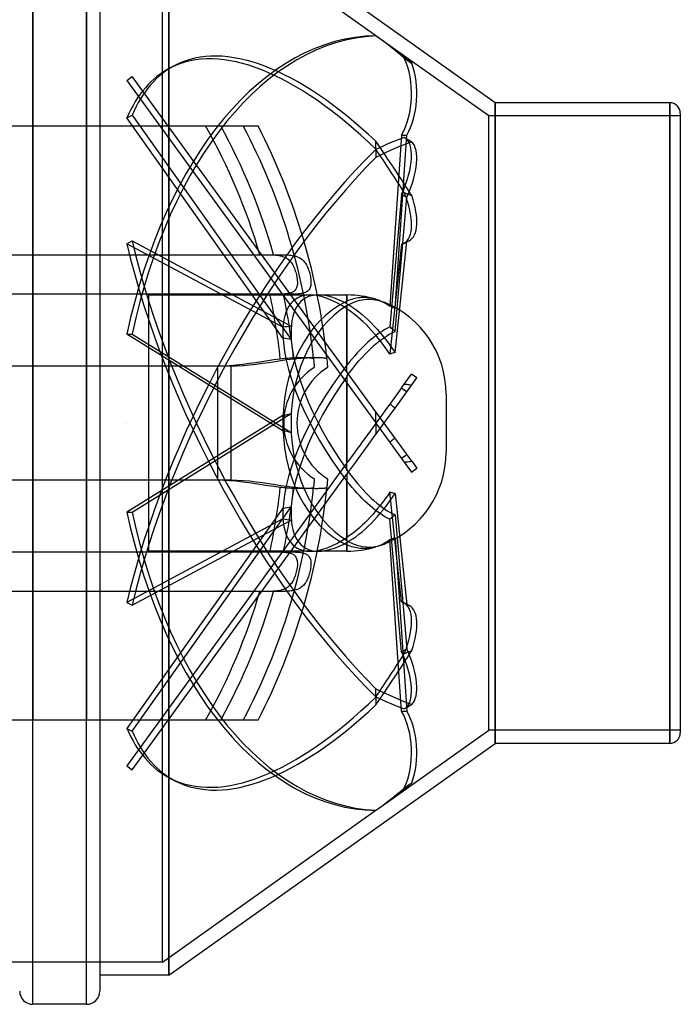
# Model space of a CAD drawing. Header units: millimetres. Extents: x -152 to 152, y -88 to 156.
# Tile 3 of 4: x 52 to 152, y -88 to 61. Entities that reach past the tile are written whole.
import ezdxf

# ---------------------------------------------------------------- set-up
doc = ezdxf.new("R2010")
doc.units = ezdxf.units.MM
doc.layers.add('HIDDEN', color=7, linetype='Continuous')
doc.layers.add('THICK', color=7, linetype='Continuous')

msp = doc.modelspace()

# ---------------------------------------------------------------- linework, layer by layer
at = {"layer": 'HIDDEN'}
for p, q in [((53.51, -88), (53.51, 88)), ((61.63, -88), (61.63, 88)), ((74.1, 0), (74.1, 83.6)), ((73.1, 0), (73.1, 81.6)), ((105.43, 58.63), (73.1, 81.6)), ((105.42, 58.63), (105.41, 58.62)), ((105.41, 58.62), (105.41, 58.62)), ((105.42, 58.64), (105.42, 58.64)), ((105.42, 58.64), (105.42, 58.63)), ((105.42, 58.63), (105.42, 58.63)), ((105.42, 58.63), (105.42, 58.63)), ((122.5, 46.5), (106.67, 57.75)), ((109.72, 55.27), (109.9, 55.14)), ((75.09, 54.19), (74.28, 53.78)), ((109.9, 55.14), (110.09, 55)), ((110.09, 55), (110.28, 54.87)), ((110.28, 54.87), (110.47, 54.74)), ((110.47, 54.74), (110.66, 54.61)), ((110.66, 54.61), (110.85, 54.47)), ((67.73, 51.89), (68.54, 52.48)), ((105.41, 1.73), (68.54, 52.48)), ((67.73, 51.89), (105.42, 0.02)), ((123.5, 0), (123.5, 48.5)), ((149.9, 0), (149.9, 48.5)), ((67.73, 46.22), (68.54, 46.64)), ((91.36, 12.88), (67.73, 46.22)), ((68.54, 46.64), (92.61, 12.67)), ((122.5, 0), (122.5, 46.5)), ((151.5, 46.5), (122.5, 46.5)), ((53.51, 45), (53.51, 0)), ((61.63, 45), (61.63, 0)), ((63.63, 45), (63.63, 0)), ((74.1, 45), (74.1, 0)), ((85.34, 45), (85.34, 45)), ((87.59, 45), (87.59, 45)), ((109.3, 43.62), (107.53, 17.69)), ((108.32, 17.37), (110.11, 43.62)), ((109.3, 43.62), (110.11, 43.62)), ((109.72, 43.25), (109.91, 43.15)), ((105.41, 42.48), (105.41, 42.67)), ((105.42, 42.28), (105.41, 42.48)), ((105.42, 42.08), (105.42, 42.28)), ((105.42, 41.88), (105.42, 42.08)), ((105.42, 41.68), (105.42, 41.88)), ((109.91, 43.15), (110.09, 43.04)), ((110.09, 43.04), (110.28, 42.94)), ((110.28, 42.94), (110.47, 42.82)), ((110.47, 42.82), (110.66, 42.71)), ((110.66, 42.71), (110.85, 42.59)), ((105.42, 40.63), (105.41, 40.43)), ((105.41, 40.43), (105.41, 40.22)), ((105.42, 41.48), (105.42, 41.68)), ((105.42, 41.45), (105.42, 41.25)), ((105.42, 41.25), (105.42, 41.04)), ((105.42, 41.04), (105.42, 40.84)), ((105.42, 40.84), (105.42, 40.63)), ((109.3, 34.61), (107.53, 14.56)), ((109.3, 34.61), (110.11, 34.19)), ((109.72, 34.91), (109.91, 34.82)), ((109.91, 34.82), (110.09, 34.74)), ((110.09, 34.74), (110.28, 34.66)), ((110.28, 34.66), (110.47, 34.59)), ((110.47, 34.59), (110.66, 34.51)), ((110.66, 34.51), (110.85, 34.45)), ((108.32, 13.89), (110.11, 34.19)), ((67.73, 27.16), (68.54, 27.58)), ((91.36, 14.51), (67.73, 27.16)), ((68.54, 27.58), (92.61, 14.69)), ((109.3, 27.07), (107.53, 10.46)), ((108.32, 10.67), (110.11, 27.49)), ((109.3, 27.07), (110.11, 27.49)), ((110.48, 27.62), (109.67, 27.21)), ((-87.85, 25.5), (87.85, 25.5)), ((87.85, 25.5), (88.14, 25.5)), ((88.14, 25.5), (88.44, 25.5)), ((88.44, 25.5), (88.72, 25.5)), ((88.72, 25.5), (89, 25.5)), ((89, 25.5), (89.28, 25.49)), ((89.28, 25.49), (89.54, 25.49)), ((89.54, 25.49), (89.79, 25.48)), ((89.79, 25.48), (90.04, 25.46)), ((90.04, 25.46), (90.27, 25.45)), ((90.27, 25.45), (90.5, 25.42)), ((90.5, 25.42), (90.72, 25.39)), ((90.72, 25.39), (90.92, 25.35)), ((90.92, 25.35), (91.12, 25.3)), ((91.12, 25.3), (91.31, 25.24)), ((91.31, 25.24), (91.5, 25.18)), ((91.5, 25.18), (91.67, 25.1)), ((91.67, 25.1), (91.83, 25.01)), ((91.83, 25.01), (91.99, 24.91)), ((91.99, 24.91), (92.13, 24.81)), ((92.13, 24.81), (92.27, 24.69)), ((92.27, 24.69), (92.39, 24.56)), ((92.39, 24.56), (92.51, 24.43)), ((92.51, 24.43), (92.63, 24.28)), ((92.63, 24.28), (92.73, 24.12)), ((92.73, 24.12), (92.83, 23.96)), ((92.83, 23.96), (92.92, 23.79)), ((92.92, 23.79), (93.01, 23.61)), ((93.01, 23.61), (93.09, 23.42)), ((93.09, 23.42), (93.16, 23.23)), ((93.16, 23.23), (93.23, 23.03)), ((93.23, 23.03), (93.3, 22.83)), ((93.3, 22.83), (93.35, 22.63)), ((93.35, 22.63), (93.4, 22.43)), ((93.4, 22.43), (93.45, 22.22)), ((93.45, 22.22), (93.48, 22.02)), ((93.48, 22.02), (93.51, 21.81)), ((93.51, 21.81), (93.53, 21.61)), ((93.54, 21.04), (93.51, 20.86)), ((93.53, 21.61), (93.54, 21.41)), ((93.54, 21.41), (93.54, 21.22)), ((93.54, 21.22), (93.54, 21.04)), ((89.37, 19.5), (-89.37, 19.5)), ((71.05, 19.4), (91.34, 19.4)), ((71.05, -19.4), (71.05, 19.4)), ((89.66, 19.5), (89.37, 19.5)), ((89.94, 19.5), (89.66, 19.5)), ((90.21, 19.5), (89.94, 19.5)), ((90.47, 19.5), (90.21, 19.5)), ((90.73, 19.5), (90.47, 19.5)), ((90.98, 19.51), (90.73, 19.5)), ((91.21, 19.52), (90.98, 19.51)), ((91.44, 19.53), (91.21, 19.52)), ((91.66, 19.55), (91.44, 19.53)), ((91.87, 19.57), (91.66, 19.55)), ((92.06, 19.6), (91.87, 19.57)), ((92.25, 19.63), (92.06, 19.6)), ((92.43, 19.68), (92.25, 19.63)), ((92.59, 19.73), (92.43, 19.68)), ((92.57, 19.4), (95.47, 19.4)), ((92.75, 19.79), (92.59, 19.73)), ((92.88, 19.87), (92.75, 19.79)), ((93.01, 19.95), (92.88, 19.87)), ((93.12, 20.05), (93.01, 19.95)), ((93.22, 20.15), (93.12, 20.05)), ((93.3, 20.27), (93.22, 20.15)), ((93.38, 20.4), (93.3, 20.27)), ((93.43, 20.54), (93.38, 20.4)), ((93.48, 20.7), (93.43, 20.54)), ((93.51, 20.86), (93.48, 20.7)), ((96.7, 19.4), (101.05, 19.4)), ((101.05, 18.05), (101.05, 19.4)), ((101.05, 19.4), (101.05, 18.44)), ((101.29, 18.54), (101.05, 18.44)), ((101.05, 18.05), (101.47, 17.8)), ((101.05, 17.79), (101.35, 17.96)), ((101.54, 18.64), (101.29, 18.54)), ((101.35, 17.96), (101.66, 18.12)), ((101.79, 18.72), (101.54, 18.64)), ((101.66, 18.12), (101.99, 18.27)), ((102.03, 18.79), (101.79, 18.72)), ((101.99, 18.27), (102.32, 18.4)), ((102.28, 18.86), (102.03, 18.79)), ((102.51, 18.91), (102.28, 18.86)), ((102.32, 18.4), (102.66, 18.51)), ((102.75, 18.95), (102.51, 18.91)), ((102.66, 18.51), (103, 18.6)), ((102.98, 18.98), (102.75, 18.95)), ((103.22, 19), (102.98, 18.98)), ((103, 18.6), (103.34, 18.67)), ((103.47, 19.01), (103.22, 19)), ((103.34, 18.67), (103.67, 18.72)), ((103.72, 19.02), (103.47, 19.01)), ((103.67, 18.72), (104, 18.75)), ((103.97, 19.01), (103.72, 19.02)), ((104.22, 18.99), (103.97, 19.01)), ((104, 18.75), (104.32, 18.76)), ((104.47, 18.96), (104.22, 18.99)), ((104.32, 18.76), (104.65, 18.76)), ((104.72, 18.92), (104.47, 18.96)), ((104.65, 18.76), (105, 18.73)), ((104.96, 18.87), (104.72, 18.92)), ((105.2, 18.81), (104.96, 18.87)), ((105, 18.73), (105.34, 18.68)), ((105.43, 18.75), (105.2, 18.81)), ((105.34, 18.68), (105.68, 18.62)), ((105.64, 18.68), (105.43, 18.75)), ((105.85, 18.6), (105.64, 18.68)), ((105.68, 18.62), (106.02, 18.53)), ((106.06, 18.52), (105.85, 18.6)), ((106.02, 18.53), (106.35, 18.43)), ((106.27, 18.43), (106.06, 18.52)), ((106.48, 18.33), (106.27, 18.43)), ((106.35, 18.43), (106.67, 18.31)), ((106.69, 18.22), (106.48, 18.33)), ((106.67, 18.31), (106.94, 18.19)), ((106.9, 18.1), (106.69, 18.22)), ((107.11, 17.97), (106.9, 18.1)), ((106.94, 18.19), (107.21, 18.06)), ((107.33, 17.83), (107.11, 17.97)), ((107.21, 18.06), (107.49, 17.91)), ((107.49, 17.91), (107.77, 17.75)), ((101.05, 17.79), (101.05, 8.77)), ((101.05, 7.73), (101.05, 17.3)), ((101.46, 17.02), (101.05, 17.3)), ((101.88, 16.71), (101.46, 17.02)), ((101.47, 17.8), (101.91, 17.52)), ((102.29, 16.39), (101.88, 16.71)), ((101.91, 17.52), (102.38, 17.2)), ((102.38, 17.2), (102.85, 16.84)), ((102.85, 16.84), (103.33, 16.45)), ((103.33, 16.45), (103.79, 16.05)), ((107.53, 17.69), (107.33, 17.83)), ((107.67, 17.64), (107.53, 17.69)), ((107.8, 17.59), (107.67, 17.64)), ((107.77, 17.75), (108.05, 17.57)), ((107.93, 17.54), (107.8, 17.59)), ((108.06, 17.49), (107.93, 17.54)), ((108.05, 17.57), (108.32, 17.37)), ((108.19, 17.43), (108.06, 17.49)), ((108.32, 17.37), (108.19, 17.43)), ((102.69, 16.06), (102.29, 16.39)), ((103.09, 15.71), (102.69, 16.06)), ((103.5, 15.32), (103.09, 15.71)), ((103.93, 14.91), (103.5, 15.32)), ((103.79, 16.05), (104.24, 15.63)), ((104.24, 15.63), (104.7, 15.18)), ((104.7, 15.18), (105.18, 14.68)), ((67.73, 13.48), (68.54, 13.48)), ((91.36, -1.16), (67.73, 13.48)), ((68.54, 13.48), (92.61, -1.43)), ((104.35, 14.47), (103.93, 14.91)), ((104.77, 14.01), (104.35, 14.47)), ((105.18, 13.55), (104.77, 14.01)), ((105.18, 14.68), (105.66, 14.15)), ((105.57, 13.09), (105.18, 13.55)), ((105.68, 13.44), (105.32, 13.17)), ((105.66, 14.15), (106.13, 13.61)), ((106.05, 13.7), (105.68, 13.44)), ((106.42, 13.94), (106.05, 13.7)), ((106.13, 13.61), (106.57, 13.06)), ((106.79, 14.17), (106.42, 13.94)), ((107.17, 14.37), (106.79, 14.17)), ((107.01, 13.17), (107.44, 13.44)), ((107.53, 14.56), (107.17, 14.37)), ((107.44, 13.44), (107.88, 13.68)), ((107.67, 14.45), (107.53, 14.56)), ((107.8, 14.34), (107.67, 14.45)), ((107.93, 14.23), (107.8, 14.34)), ((107.88, 13.68), (108.32, 13.89)), ((108.06, 14.12), (107.93, 14.23)), ((108.19, 14.01), (108.06, 14.12)), ((108.32, 13.89), (108.19, 14.01)), ((104.15, 12.18), (103.75, 11.81)), ((104.55, 12.54), (104.15, 12.18)), ((104.94, 12.87), (104.55, 12.54)), ((105.32, 13.17), (104.94, 12.87)), ((105.18, 11.78), (105.66, 12.18)), ((105.96, 12.61), (105.57, 13.09)), ((105.66, 12.18), (106.13, 12.55)), ((106.35, 12.11), (105.96, 12.61)), ((106.13, 12.55), (106.57, 12.88)), ((106.75, 11.58), (106.35, 12.11)), ((106.57, 12.88), (107.01, 13.17)), ((106.57, 13.06), (107.01, 12.51)), ((107.01, 12.51), (107.44, 11.93)), ((107.44, 11.93), (107.88, 11.31)), ((102.6, 10.62), (102.22, 10.2)), ((102.97, 11.02), (102.6, 10.62)), ((103.35, 11.42), (102.97, 11.02)), ((103.33, 9.95), (103.79, 10.44)), ((103.75, 11.81), (103.35, 11.42)), ((103.79, 10.44), (104.24, 10.9)), ((104.24, 10.9), (104.7, 11.35)), ((104.7, 11.35), (105.18, 11.78)), ((107.14, 11.03), (106.75, 11.58)), ((107.53, 10.46), (107.14, 11.03)), ((107.67, 10.5), (107.53, 10.46)), ((107.8, 10.54), (107.67, 10.5)), ((107.93, 10.58), (107.8, 10.54)), ((107.88, 11.31), (108.32, 10.67)), ((108.06, 10.61), (107.93, 10.58)), ((108.19, 10.64), (108.06, 10.61)), ((108.32, 10.67), (108.19, 10.64)), ((85.28, 8.92), (86.25, 9.05)), ((86.25, 9.05), (87.21, 9.19)), ((87.21, 9.19), (88.15, 9.34)), ((88.15, 9.34), (89.05, 9.48)), ((89.05, 9.48), (89.98, 9.61)), ((89.98, 9.61), (90.95, 9.74)), ((90.95, 9.74), (91.19, 9.77)), ((91.19, 9.77), (91.43, 9.79)), ((91.43, 9.79), (91.66, 9.82)), ((91.66, 9.82), (91.9, 9.84)), ((91.9, 9.84), (92.13, 9.85)), ((92.13, 9.85), (92.36, 9.87)), ((92.36, 9.87), (92.59, 9.88)), ((92.59, 9.88), (92.81, 9.89)), ((92.81, 9.89), (93.03, 9.9)), ((93.03, 9.9), (93.24, 9.91)), ((93.24, 9.91), (93.45, 9.91)), ((93.45, 9.91), (93.66, 9.92)), ((93.66, 9.92), (93.86, 9.92)), ((93.86, 9.92), (94.05, 9.92)), ((94.05, 9.92), (94.23, 9.92)), ((94.23, 9.92), (94.41, 9.93)), ((94.41, 9.93), (94.58, 9.92)), ((94.58, 9.92), (94.74, 9.92)), ((94.74, 9.92), (94.89, 9.92)), ((94.89, 9.92), (95.03, 9.92)), ((95.03, 9.92), (95.17, 9.91)), ((95.17, 9.91), (95.29, 9.91)), ((95.29, 9.91), (95.41, 9.9)), ((95.41, 9.9), (95.51, 9.89)), ((95.51, 9.89), (95.61, 9.88)), ((95.61, 9.88), (95.69, 9.87)), ((95.69, 9.87), (95.77, 9.85)), ((95.77, 9.85), (95.83, 9.84)), ((95.83, 9.84), (95.88, 9.82)), ((95.88, 9.82), (95.93, 9.8)), ((95.93, 9.8), (95.96, 9.77)), ((95.96, 9.77), (95.98, 9.74)), ((95.98, 9.74), (95.98, 9.71)), ((95.98, 9.71), (96, 9.56)), ((96, 9.56), (96.02, 9.39)), ((96.02, 9.39), (96.03, 9.22)), ((96.03, 9.22), (96.05, 9.04)), ((96.05, 9.04), (96.07, 8.88)), ((101.44, 9.27), (101.05, 8.77)), ((101.83, 9.74), (101.44, 9.27)), ((102.22, 10.2), (101.83, 9.74)), ((102.38, 8.85), (102.85, 9.41)), ((102.85, 9.41), (103.33, 9.95)), ((-81.48, 8.66), (81.47, 8.66)), ((81.47, 8.66), (82.39, 8.68)), ((81.47, 8.66), (81.47, 0)), ((82.39, 8.68), (83.34, 8.73)), ((83.34, 8.73), (84.3, 8.81)), ((84.3, 8.81), (85.28, 8.92)), ((96.07, 8.88), (96.08, 8.73)), ((96.08, 8.73), (96.09, 8.61)), ((96.09, 8.61), (96.1, 8.51)), ((96.1, 8.51), (96.1, 8.46)), ((96.1, 8.46), (96.11, 8.44)), ((96.11, 8.44), (96.11, 8.44)), ((98.11, 8.44), (98.11, 8.44)), ((101.05, 7.11), (101.47, 7.69)), ((101.47, 7.69), (101.91, 8.27)), ((101.91, 8.27), (102.38, 8.85)), ((101.05, 7.11), (101.05, -6.03)), ((101.05, -7.11), (101.05, 6.03)), ((109.3, 5.33), (110.82, 7.41)), ((110.11, 4.74), (111.63, 6.83)), ((111.63, 6.83), (110.82, 7.41)), ((109.3, 5.33), (107.53, 2.89)), ((108.32, 2.28), (110.11, 4.74)), ((109.3, 5.33), (110.11, 4.74)), ((109.72, 5.9), (109.9, 5.89)), ((109.9, 5.89), (110.09, 5.87)), ((110.09, 5.87), (110.28, 5.85)), ((110.28, 5.85), (110.47, 5.83)), ((110.47, 5.83), (110.66, 5.79)), ((110.66, 5.79), (110.85, 5.76)), ((116.05, 4.4), (116.05, 0)), ((106.67, 0), (105.41, 1.73)), ((105.41, 1.45), (105.41, 1.73)), ((106.79, 1.87), (106.42, 1.36)), ((107.17, 2.39), (106.79, 1.87)), ((107.53, 2.89), (107.17, 2.39)), ((107.44, 1.07), (107.88, 1.67)), ((107.67, 2.79), (107.53, 2.89)), ((107.8, 2.69), (107.67, 2.79)), ((107.93, 2.58), (107.8, 2.69)), ((107.88, 1.67), (108.32, 2.28)), ((108.06, 2.48), (107.93, 2.58)), ((108.19, 2.38), (108.06, 2.48)), ((108.32, 2.28), (108.19, 2.38)), ((63.63, 0), (63.63, -45)), ((67.68, 0), (67.68, 0)), ((67.68, 0), (67.68, 0)), ((67.68, 0), (67.68, 0)), ((67.68, 0), (67.68, 0)), ((67.68, 0), (67.68, 0)), ((67.68, 0), (67.68, 0)), ((67.68, 0), (67.68, 0)), ((67.68, 0), (67.68, 0)), ((67.68, 0), (67.68, 0)), ((67.68, 0), (67.68, 0)), ((67.68, 0), (67.68, 0)), ((67.68, 0), (67.68, 0)), ((67.68, 0), (67.68, 0)), ((67.68, 0), (67.68, 0)), ((67.68, 0), (67.68, 0)), ((67.68, 0), (67.68, 0)), ((67.68, 0), (67.68, 0)), ((67.68, 0), (67.68, 0)), ((67.68, 0), (67.68, 0)), ((67.68, 0), (67.68, 0)), ((67.68, 0), (67.68, 0)), ((67.68, 0), (67.68, 0)), ((67.68, 0), (67.68, 0)), ((67.68, 0), (67.68, 0)), ((67.68, 0), (67.68, 0)), ((67.68, 0), (67.68, 0)), ((67.68, 0), (67.68, 0)), ((67.68, 0), (67.68, 0)), ((67.68, 0), (67.68, 0)), ((67.68, 0), (67.68, 0)), ((67.68, 0), (67.68, 0)), ((67.68, 0), (67.68, 0)), ((67.68, 0), (67.68, 0)), ((67.68, 0), (67.68, 0)), ((67.68, 0), (67.68, 0)), ((67.68, 0), (67.68, 0)), ((67.68, 0), (67.68, 0)), ((91.36, 1.16), (67.73, -13.48)), ((68.54, -13.48), (92.61, 1.43)), ((73.1, -81.6), (73.1, 0)), ((74.1, 0), (74.1, -45)), ((81.47, 0), (81.47, -8.66)), ((105.68, 0.34), (105.32, -0.16)), ((105.42, 1.16), (105.41, 1.45)), ((105.42, 0.88), (105.42, 1.16)), ((105.42, 0.59), (105.42, 0.88)), ((105.42, 0.31), (105.42, 0.59)), ((105.42, 0.02), (105.42, 0.31)), ((105.42, 0.02), (105.43, 0)), ((105.43, 0), (109.72, -5.9)), ((106.05, 0.85), (105.68, 0.34)), ((106.42, 1.36), (106.05, 0.85)), ((106.57, -0.13), (107.01, 0.47)), ((110.85, -5.76), (106.67, 0)), ((107.01, 0.47), (107.44, 1.07)), ((122.5, -46.5), (122.5, 0)), ((149.9, -48.5), (149.9, 0)), ((53.51, 0), (53.51, -45)), ((61.63, 0), (61.63, -45)), ((67.68, 0), (67.68, 0)), ((67.68, 0), (67.68, 0)), ((67.68, 0), (67.68, 0)), ((67.68, 0), (67.68, 0)), ((67.68, 0), (67.68, 0)), ((67.68, 0), (67.68, 0)), ((67.68, 0), (67.68, 0)), ((67.68, 0), (67.68, 0)), ((67.68, 0), (67.68, 0)), ((67.68, 0), (67.68, 0)), ((67.68, 0), (67.68, 0)), ((67.68, 0), (67.68, 0)), ((67.68, 0), (67.68, 0)), ((67.68, 0), (67.68, 0)), ((67.68, 0), (67.68, 0)), ((67.68, 0), (67.68, 0)), ((67.68, 0), (67.68, 0)), ((67.68, 0), (67.68, 0)), ((67.68, 0), (67.68, 0)), ((67.68, 0), (67.68, 0)), ((67.68, 0), (67.68, 0)), ((67.68, 0), (67.68, 0)), ((67.68, 0), (67.68, 0)), ((67.68, 0), (67.68, 0)), ((67.68, 0), (67.68, 0)), ((67.68, 0), (67.68, 0)), ((67.68, 0), (67.68, 0)), ((67.68, 0), (67.68, 0)), ((67.68, 0), (67.68, 0)), ((67.68, 0), (67.68, 0)), ((67.68, 0), (67.68, 0)), ((67.68, 0), (67.68, 0)), ((67.68, 0), (67.68, 0)), ((67.68, 0), (67.68, 0)), ((67.68, 0), (67.68, 0)), ((67.68, 0), (67.68, 0)), ((67.68, 0), (67.68, 0)), ((67.68, 0), (67.68, 0)), ((74.1, -83.6), (74.1, 0)), ((104.55, -1.21), (104.15, -1.76)), ((104.94, -0.67), (104.55, -1.21)), ((105.32, -0.16), (104.94, -0.67)), ((105.18, -2.05), (105.66, -1.39)), ((105.42, -1.16), (105.41, -1.45)), ((105.41, -1.45), (105.41, -1.73)), ((105.42, -0.02), (105.42, -0.31)), ((105.42, -0.31), (105.42, -0.59)), ((105.42, -0.59), (105.42, -0.88)), ((105.42, -0.88), (105.42, -1.16)), ((105.66, -1.39), (106.13, -0.75)), ((106.13, -0.75), (106.57, -0.13)), ((116.05, 0), (116.05, -4.4)), ((123.5, -48.5), (123.5, 0)), ((103.35, -2.86), (102.97, -3.39)), ((103.75, -2.31), (103.35, -2.86)), ((104.15, -1.76), (103.75, -2.31)), ((104.24, -3.35), (104.7, -2.71)), ((104.7, -2.71), (105.18, -2.05)), ((107.67, -2.79), (107.53, -2.89)), ((107.8, -2.69), (107.67, -2.79)), ((107.93, -2.58), (107.8, -2.69)), ((108.06, -2.48), (107.93, -2.58)), ((108.19, -2.38), (108.06, -2.48)), ((108.32, -2.28), (108.19, -2.38)), ((102.22, -4.42), (101.83, -4.96)), ((102.6, -3.9), (102.22, -4.42)), ((102.97, -3.39), (102.6, -3.9)), ((103.33, -4.6), (103.79, -3.96)), ((103.79, -3.96), (104.24, -3.35)), ((101.44, -5.5), (101.05, -6.03)), ((101.83, -4.96), (101.44, -5.5)), ((101.91, -6.54), (102.38, -5.9)), ((102.38, -5.9), (102.85, -5.25)), ((102.85, -5.25), (103.33, -4.6)), ((109.3, -5.33), (110.11, -4.74)), ((109.72, -5.9), (109.9, -5.89)), ((109.72, -5.9), (110.82, -7.41)), ((109.9, -5.89), (110.09, -5.87)), ((110.09, -5.87), (110.28, -5.85)), ((110.28, -5.85), (110.47, -5.83)), ((110.47, -5.83), (110.66, -5.79)), ((110.66, -5.79), (110.85, -5.76)), ((110.85, -5.76), (111.63, -6.83)), ((101.05, -6.03), (91.34, -19.4)), ((101.05, -7.11), (101.42, -7.63)), ((101.05, -7.73), (101.47, -7.15)), ((101.47, -7.15), (101.91, -6.54)), ((110.82, -7.41), (111.63, -6.83)), ((81.47, -8.66), (-81.48, -8.66)), ((82.39, -8.68), (81.47, -8.66)), ((83.34, -8.73), (82.39, -8.68)), ((84.3, -8.81), (83.34, -8.73)), ((85.28, -8.92), (84.3, -8.81)), ((86.25, -9.05), (85.28, -8.92)), ((92.61, -19.35), (101.05, -7.73)), ((96.07, -8.87), (96.05, -9.04)), ((96.08, -8.73), (96.07, -8.87)), ((96.09, -8.61), (96.08, -8.73)), ((96.1, -8.51), (96.09, -8.61)), ((96.11, -8.44), (96.1, -8.46)), ((96.1, -8.46), (96.1, -8.51)), ((96.11, -8.44), (96.11, -8.44)), ((98.11, -8.44), (98.11, -8.44)), ((101.05, -7.73), (101.05, -17.3)), ((101.05, -17.79), (101.05, -8.77)), ((101.44, -9.27), (101.05, -8.77)), ((101.42, -7.63), (101.82, -8.14)), ((101.82, -8.14), (102.23, -8.66)), ((102.23, -8.66), (102.64, -9.17)), ((87.21, -9.19), (86.25, -9.05)), ((88.15, -9.34), (87.21, -9.19)), ((89.05, -9.48), (88.15, -9.34)), ((89.98, -9.61), (89.05, -9.48)), ((90.95, -9.74), (89.98, -9.61)), ((91.19, -9.77), (90.95, -9.74)), ((91.43, -9.79), (91.19, -9.77)), ((91.66, -9.82), (91.43, -9.79)), ((91.9, -9.84), (91.66, -9.82)), ((92.13, -9.85), (91.9, -9.84)), ((92.36, -9.87), (92.13, -9.85)), ((92.59, -9.88), (92.36, -9.87)), ((92.81, -9.89), (92.59, -9.88)), ((93.03, -9.9), (92.81, -9.89)), ((93.25, -9.91), (93.03, -9.9)), ((93.45, -9.91), (93.25, -9.91)), ((93.66, -9.92), (93.45, -9.91)), ((93.86, -9.92), (93.66, -9.92)), ((94.05, -9.92), (93.86, -9.92)), ((94.23, -9.92), (94.05, -9.92)), ((94.41, -9.93), (94.23, -9.92)), ((94.58, -9.92), (94.41, -9.93)), ((94.74, -9.92), (94.58, -9.92)), ((94.89, -9.92), (94.74, -9.92)), ((95.04, -9.92), (94.89, -9.92)), ((95.17, -9.91), (95.04, -9.92)), ((95.29, -9.91), (95.17, -9.91)), ((95.41, -9.9), (95.29, -9.91)), ((95.51, -9.89), (95.41, -9.9)), ((95.61, -9.88), (95.51, -9.89)), ((95.69, -9.87), (95.61, -9.88)), ((95.77, -9.85), (95.69, -9.87)), ((95.83, -9.84), (95.77, -9.85)), ((95.88, -9.82), (95.83, -9.84)), ((95.93, -9.8), (95.88, -9.82)), ((95.96, -9.77), (95.93, -9.8)), ((95.98, -9.74), (95.96, -9.77)), ((96, -9.56), (95.98, -9.71)), ((95.98, -9.71), (95.98, -9.74)), ((96.02, -9.39), (96, -9.56)), ((96.03, -9.22), (96.02, -9.39)), ((96.05, -9.04), (96.03, -9.22)), ((101.83, -9.74), (101.44, -9.27)), ((102.22, -10.2), (101.83, -9.74)), ((102.6, -10.62), (102.22, -10.2)), ((102.64, -9.17), (103.07, -9.66)), ((103.07, -9.66), (103.48, -10.12)), ((103.48, -10.12), (103.89, -10.55)), ((102.97, -11.02), (102.6, -10.62)), ((103.35, -11.42), (102.97, -11.02)), ((103.75, -11.81), (103.35, -11.42)), ((104.15, -12.18), (103.75, -11.81)), ((103.89, -10.55), (104.29, -10.95)), ((104.29, -10.95), (104.7, -11.35)), ((104.7, -11.35), (105.13, -11.73)), ((105.13, -11.73), (105.55, -12.1)), ((106.79, -11.52), (106.42, -12.02)), ((107.17, -11), (106.79, -11.52)), ((107.53, -10.46), (107.17, -11)), ((107.44, -11.93), (107.88, -11.31)), ((107.67, -10.5), (107.53, -10.46)), ((109.3, -27.07), (107.53, -10.46)), ((107.8, -10.54), (107.67, -10.5)), ((107.93, -10.58), (107.8, -10.54)), ((107.88, -11.31), (108.32, -10.67)), ((108.06, -10.61), (107.93, -10.58)), ((108.19, -10.64), (108.06, -10.61)), ((108.32, -10.67), (108.19, -10.64)), ((108.32, -10.67), (110.11, -27.49)), ((91.36, -12.88), (67.73, -46.22)), ((68.54, -46.64), (92.61, -12.67)), ((104.55, -12.54), (104.15, -12.18)), ((104.94, -12.87), (104.55, -12.54)), ((105.32, -13.17), (104.94, -12.87)), ((105.32, -13.39), (104.94, -13.82)), ((105.68, -12.95), (105.32, -13.39)), ((105.68, -13.44), (105.32, -13.17)), ((105.55, -12.1), (105.97, -12.44)), ((106.05, -12.5), (105.68, -12.95)), ((105.97, -12.44), (106.38, -12.74)), ((106.42, -12.02), (106.05, -12.5)), ((106.13, -13.61), (106.57, -13.06)), ((106.38, -12.74), (106.77, -13.01)), ((106.57, -13.06), (107.01, -12.51)), ((106.77, -13.01), (107.15, -13.26)), ((107.01, -12.51), (107.44, -11.93)), ((107.15, -13.26), (107.54, -13.49)), ((67.73, -13.48), (68.54, -13.48)), ((91.36, -14.51), (67.73, -27.16)), ((68.54, -27.58), (92.61, -14.69)), ((104.15, -14.68), (103.75, -15.08)), ((104.55, -14.26), (104.15, -14.68)), ((104.94, -13.82), (104.55, -14.26)), ((104.7, -15.18), (105.18, -14.68)), ((105.18, -14.68), (105.66, -14.15)), ((105.66, -14.15), (106.13, -13.61)), ((106.05, -13.7), (105.68, -13.44)), ((106.42, -13.94), (106.05, -13.7)), ((106.79, -14.17), (106.42, -13.94)), ((107.17, -14.37), (106.79, -14.17)), ((107.53, -14.56), (107.17, -14.37)), ((107.67, -14.45), (107.53, -14.56)), ((109.3, -34.61), (107.53, -14.56)), ((107.54, -13.49), (107.93, -13.71)), ((107.8, -14.34), (107.67, -14.45)), ((107.93, -14.23), (107.8, -14.34)), ((107.93, -13.71), (108.32, -13.89)), ((108.06, -14.12), (107.93, -14.23)), ((108.19, -14.01), (108.06, -14.12)), ((108.32, -13.89), (108.19, -14.01)), ((108.32, -13.89), (110.11, -34.19)), ((102.6, -16.14), (102.22, -16.45)), ((102.97, -15.81), (102.6, -16.14)), ((103.35, -15.46), (102.97, -15.81)), ((103.33, -16.45), (103.79, -16.05)), ((103.75, -15.08), (103.35, -15.46)), ((103.79, -16.05), (104.24, -15.63)), ((104.24, -15.63), (104.7, -15.18)), ((101.44, -17.04), (101.05, -17.3)), ((101.05, -17.79), (101.35, -17.96)), ((101.05, -18.05), (101.47, -17.8)), ((101.83, -16.75), (101.44, -17.04)), ((101.47, -17.8), (101.91, -17.52)), ((102.22, -16.45), (101.83, -16.75)), ((101.91, -17.52), (102.38, -17.2)), ((102.38, -17.2), (102.85, -16.84)), ((102.85, -16.84), (103.33, -16.45)), ((107.33, -17.83), (107.11, -17.97)), ((107.53, -17.69), (107.33, -17.83)), ((107.49, -17.91), (107.77, -17.75)), ((107.67, -17.64), (107.53, -17.69)), ((109.3, -43.62), (107.53, -17.69)), ((107.8, -17.59), (107.67, -17.64)), ((107.77, -17.75), (108.05, -17.57)), ((107.93, -17.54), (107.8, -17.59)), ((108.06, -17.49), (107.93, -17.54)), ((108.05, -17.57), (108.32, -17.37)), ((108.19, -17.43), (108.06, -17.49)), ((108.32, -17.37), (108.19, -17.43)), ((108.32, -17.37), (110.11, -43.62)), ((91.36, -19.37), (67.73, -51.89)), ((68.54, -52.48), (92.61, -19.35)), ((101.05, -18.05), (101.05, -19.4)), ((101.05, -19.4), (101.05, -18.44)), ((101.29, -18.54), (101.05, -18.44)), ((101.54, -18.64), (101.29, -18.54)), ((101.35, -17.96), (101.66, -18.12)), ((101.79, -18.72), (101.54, -18.64)), ((101.66, -18.12), (101.99, -18.27)), ((102.03, -18.79), (101.79, -18.72)), ((101.99, -18.27), (102.32, -18.4)), ((102.28, -18.86), (102.03, -18.79)), ((102.51, -18.91), (102.28, -18.86)), ((102.32, -18.4), (102.66, -18.51)), ((102.75, -18.95), (102.51, -18.91)), ((102.66, -18.51), (103, -18.6)), ((102.98, -18.98), (102.75, -18.95)), ((103.22, -19), (102.98, -18.98)), ((103, -18.6), (103.34, -18.67)), ((103.47, -19.01), (103.22, -19)), ((103.34, -18.67), (103.67, -18.72)), ((103.72, -19.02), (103.47, -19.01)), ((103.67, -18.72), (104, -18.75)), ((103.97, -19.01), (103.72, -19.02)), ((104.22, -18.99), (103.97, -19.01)), ((104, -18.75), (104.32, -18.76)), ((104.47, -18.96), (104.22, -18.99)), ((104.32, -18.76), (104.65, -18.76)), ((104.72, -18.92), (104.47, -18.96)), ((104.65, -18.76), (105, -18.73)), ((104.96, -18.87), (104.72, -18.92)), ((105.2, -18.81), (104.96, -18.87)), ((105, -18.73), (105.34, -18.68)), ((105.43, -18.75), (105.2, -18.81)), ((105.34, -18.68), (105.68, -18.62)), ((105.64, -18.68), (105.43, -18.75)), ((105.85, -18.6), (105.64, -18.68)), ((105.68, -18.62), (106.02, -18.53)), ((106.06, -18.52), (105.85, -18.6)), ((106.02, -18.53), (106.35, -18.43)), ((106.27, -18.43), (106.06, -18.52)), ((106.48, -18.33), (106.27, -18.43)), ((106.35, -18.43), (106.67, -18.31)), ((106.69, -18.22), (106.48, -18.33)), ((106.67, -18.31), (106.94, -18.19)), ((106.9, -18.1), (106.69, -18.22)), ((107.11, -17.97), (106.9, -18.1)), ((106.94, -18.19), (107.21, -18.06)), ((107.21, -18.06), (107.49, -17.91)), ((-89.37, -19.5), (89.37, -19.5)), ((91.34, -19.4), (71.05, -19.4)), ((89.37, -19.5), (89.62, -19.5)), ((89.62, -19.5), (89.86, -19.5)), ((89.86, -19.5), (90.1, -19.5)), ((90.1, -19.5), (90.34, -19.5)), ((90.34, -19.5), (90.58, -19.5)), ((90.58, -19.5), (90.81, -19.51)), ((90.81, -19.51), (91.03, -19.51)), ((91.03, -19.51), (91.24, -19.52)), ((91.24, -19.52), (91.45, -19.53)), ((91.45, -19.53), (91.65, -19.55)), ((91.65, -19.55), (91.84, -19.57)), ((91.84, -19.57), (92.02, -19.59)), ((92.02, -19.59), (92.19, -19.62)), ((92.19, -19.62), (92.35, -19.66)), ((92.35, -19.66), (92.51, -19.7)), ((92.51, -19.7), (92.65, -19.75)), ((95.47, -19.4), (92.57, -19.4)), ((92.65, -19.75), (92.79, -19.81)), ((92.79, -19.81), (92.91, -19.88)), ((92.91, -19.88), (93.03, -19.97)), ((93.03, -19.97), (93.13, -20.06)), ((93.13, -20.06), (93.23, -20.16)), ((93.23, -20.16), (93.31, -20.28)), ((93.31, -20.28), (93.38, -20.4)), ((93.38, -20.4), (93.43, -20.54)), ((93.43, -20.54), (93.48, -20.69)), ((93.48, -20.69), (93.51, -20.85)), ((93.51, -20.85), (93.53, -21.02)), ((101.05, -19.4), (96.7, -19.4)), ((93.42, -22.34), (93.38, -22.53)), ((93.46, -22.14), (93.42, -22.34)), ((93.49, -21.95), (93.46, -22.14)), ((93.52, -21.75), (93.49, -21.95)), ((93.54, -21.56), (93.52, -21.75)), ((93.53, -21.02), (93.54, -21.19)), ((93.54, -21.19), (93.54, -21.37)), ((93.54, -21.37), (93.54, -21.56)), ((92.91, -23.81), (92.82, -23.98)), ((92.99, -23.65), (92.91, -23.81)), ((93.07, -23.47), (92.99, -23.65)), ((93.14, -23.29), (93.07, -23.47)), ((93.21, -23.11), (93.14, -23.29)), ((93.27, -22.92), (93.21, -23.11)), ((93.33, -22.73), (93.27, -22.92)), ((93.38, -22.53), (93.33, -22.73)), ((91.08, -25.31), (90.9, -25.35)), ((91.26, -25.26), (91.08, -25.31)), ((91.43, -25.2), (91.26, -25.26)), ((91.6, -25.13), (91.43, -25.2)), ((91.75, -25.06), (91.6, -25.13)), ((91.9, -24.97), (91.75, -25.06)), ((92.04, -24.88), (91.9, -24.97)), ((92.17, -24.77), (92.04, -24.88)), ((92.3, -24.66), (92.17, -24.77)), ((92.41, -24.54), (92.3, -24.66)), ((92.52, -24.41), (92.41, -24.54)), ((92.63, -24.27), (92.52, -24.41)), ((92.73, -24.13), (92.63, -24.27)), ((92.82, -23.98), (92.73, -24.13)), ((87.85, -25.5), (-87.85, -25.5)), ((88.12, -25.5), (87.85, -25.5)), ((88.39, -25.5), (88.12, -25.5)), ((88.65, -25.5), (88.39, -25.5)), ((88.91, -25.5), (88.65, -25.5)), ((89.16, -25.5), (88.91, -25.5)), ((89.4, -25.49), (89.16, -25.5)), ((89.64, -25.49), (89.4, -25.49)), ((89.87, -25.47), (89.64, -25.49)), ((90.09, -25.46), (89.87, -25.47)), ((90.3, -25.44), (90.09, -25.46)), ((90.51, -25.42), (90.3, -25.44)), ((90.71, -25.39), (90.51, -25.42)), ((90.9, -25.35), (90.71, -25.39)), ((67.73, -27.16), (68.54, -27.58)), ((109.3, -27.07), (110.11, -27.49)), ((110.48, -27.62), (109.67, -27.21)), ((109.3, -34.61), (110.11, -34.19)), ((109.72, -34.91), (109.91, -34.82)), ((109.91, -34.82), (110.09, -34.74)), ((110.09, -34.74), (110.28, -34.66)), ((110.28, -34.66), (110.47, -34.59)), ((110.47, -34.59), (110.66, -34.51)), ((110.66, -34.51), (110.85, -34.45)), ((105.41, -40.43), (105.41, -40.22)), ((105.42, -40.63), (105.41, -40.43)), ((105.42, -40.84), (105.42, -40.63)), ((105.42, -41.04), (105.42, -40.84)), ((105.42, -41.25), (105.42, -41.04)), ((105.42, -41.45), (105.42, -41.25)), ((105.42, -41.48), (105.42, -41.68)), ((105.42, -41.68), (105.42, -41.88)), ((105.42, -42.28), (105.41, -42.48)), ((105.41, -42.48), (105.41, -42.67)), ((105.42, -41.88), (105.42, -42.08)), ((105.42, -42.08), (105.42, -42.28)), ((109.72, -43.25), (109.91, -43.15)), ((109.91, -43.15), (110.09, -43.04)), ((110.09, -43.04), (110.28, -42.94)), ((110.28, -42.94), (110.47, -42.82)), ((110.47, -42.82), (110.66, -42.71)), ((110.66, -42.71), (110.85, -42.59)), ((109.3, -43.62), (110.11, -43.62)), ((85.34, -45), (85.34, -45)), ((87.59, -45), (87.59, -45)), ((67.73, -46.22), (68.54, -46.64)), ((106.67, -57.75), (122.5, -46.5)), ((151.5, -46.5), (122.5, -46.5)), ((67.73, -51.89), (68.54, -52.48)), ((75.09, -54.19), (74.28, -53.78)), ((109.72, -55.27), (109.9, -55.14)), ((109.9, -55.14), (110.09, -55)), ((110.09, -55), (110.28, -54.87)), ((110.28, -54.87), (110.47, -54.74)), ((110.47, -54.74), (110.66, -54.61)), ((110.66, -54.61), (110.85, -54.47)), ((73.1, -81.6), (105.43, -58.63)), ((105.42, -58.63), (105.41, -58.62)), ((105.41, -58.62), (105.41, -58.62)), ((105.42, -58.64), (105.42, -58.63)), ((105.42, -58.63), (105.42, -58.63)), ((105.42, -58.63), (105.42, -58.63)), ((105.42, -58.64), (105.42, -58.64)), ((73.1, -81.6), (-73.1, -81.6))]:
    msp.add_line(p, q, dxfattribs=at)
for centre, radius, start, end in [((0, 0), 91.48, 16.1865, 29.468), ((0, 0), 96.48, 5.7783, 27.8036), ((0, 0), 91.48, 6.1137, 12.3083), ((101.05, 4.4), 15, 73.0144, 90), ((101.05, 4.4), 15, 0, 68.0044), ((101.47, 0), 10, 122.4766, 180), ((101.47, 0), 10, 180, 237.5234), ((101.05, -4.4), 15, 291.9956, 0), ((0, 0), 96.48, 332.1964, 354.2217), ((0, 0), 91.48, 347.6917, 353.8863), ((101.05, -4.4), 15, 270, 286.9856), ((0, 0), 91.48, 330.532, 343.8135)]:
    msp.add_arc(centre, radius, start, end, dxfattribs=at)
for centre, major_axis, ratio, start_param, end_param in [((105.65, -10), (0, -68.64), 0.587785, -3.135895, -1.919862), ((106.45, -10), (0, 68.64), 0.587785, 0.02588, 1.22173), ((77.14, 0), (0, 67.43), 0.848317, -0.542423, -0.516963), ((75.45, 0), (0, -68.45), 0.848317, 2.510533, 2.59916), ((105.65, -7.28), (31.37, -61.05), 0.415627, 2.256709, 3.141588), ((106.45, -6.86), (-31.37, 61.05), 0.415627, -0.864701, -0.000002), ((77.14, 0), (0, 67.43), 0.848317, -0.63029, -0.542423), ((105.65, 49.84), (0, -8.8), 0.587785, 0.785398, 2.235737), ((105.65, -7.28), (31.37, -61.05), 0.415627, 3.141588, 3.472742), ((106.45, -6.86), (-31.37, 61.05), 0.415627, -0.000002, 0.331149), ((106.45, 49.84), (0, 8.8), 0.587785, -2.356194, -1.016432), ((75.45, -29.18), (-52.12, -72.07), 0.35533, -2.658564, -2.569616), ((105.65, 35.45), (-4.02, -7.83), 0.415627, 1.67598, 3.126319), ((77.14, 28.74), (51.34, -70.99), 0.35533, 1.397214, 1.510541), ((77.14, -28.74), (-51.34, -70.99), 0.35533, -2.657794, -2.544467), ((106.45, 35.03), (4.02, 7.83), 0.415627, -1.465613, -0.12585), ((105.65, -6.86), (-31.37, -61.05), 0.415627, -2.245314, -1.029281), ((75.45, 29.18), (52.12, -72.07), 0.35533, 1.396444, 1.485392), ((106.45, -7.28), (31.37, 61.05), 0.415627, 0.916462, 2.112312), ((105.65, 35.03), (4.02, -7.83), 0.415627, -0.000039, 1.345156), ((106.45, 35.45), (-4.02, 7.83), 0.415627, 3.141546, 4.376172), ((105.65, 6.86), (31.37, -61.05), 0.415627, -2.112312, -0.896279), ((106.45, 7.28), (-31.37, 61.05), 0.415627, 1.029281, 2.225131), ((105.65, 35.03), (4.02, -7.83), 0.415627, -0.105183, -0.000039), ((106.45, 35.45), (-4.02, 7.83), 0.415627, 3.036409, 3.141546), ((105.43, 0), (-12.07, 18.83), 0.386472, -0.242845, 0.602144), ((106.67, 0), (-12.07, 18.83), 0.386472, -0.242845, 0.616228), ((105.43, 0), (-12.07, 18.83), 0.386472, -0.712114, -0.242845), ((106.67, 0), (-12.07, 18.83), 0.386472, -0.618269, -0.242845), ((105.43, 0), (0, -19.4), 0.726543, -2.825464, -1.511206), ((59.31, 0), (94.52, 5.7), 0.196181, 1.198928, 1.213012), ((106.67, 0), (0, 19.4), 0.726543, 0.409974, 1.644471), ((105.43, 0), (-12.07, 18.83), 0.386472, 0.482963, 1.797221), ((59.31, 0), (94.52, 17.19), 0.095099, 1.193461, 1.207545), ((106.67, 0), (-12.07, 18.83), 0.386472, 0.468879, 1.703376), ((59.31, 0), (-94.52, 9.59), 0.178418, -1.912732, -1.898648), ((105.43, 0), (12.07, 18.83), 0.386472, 1.344372, 2.65863), ((106.67, 0), (12.07, 18.83), 0.386472, 1.438217, 2.672714), ((105.43, 0), (0, -19.4), 0.726543, -1.630387, -0.316129), ((59.31, 0), (94.53, 18.67), 0.055799, -1.235862, -1.221777), ((106.67, 0), (0, 19.4), 0.726543, 1.497122, 2.731619), ((59.31, 0), (-94.53, 18.67), 0.055799, -1.919815, -1.905731), ((105.43, 0), (12.07, 18.83), 0.386472, 2.539449, 3.384437), ((59.31, 0), (94.52, 9.59), 0.178418, -1.242945, -1.228861), ((106.67, 0), (12.07, 18.83), 0.386472, 2.525365, 3.384437), ((105.65, 10), (0, -68.64), 0.587785, -1.22173, -0.005697), ((106.45, 10), (0, 68.64), 0.587785, 1.919862, 3.115712), ((59.31, 0), (-94.52, 17.19), 0.095099, 1.934048, 1.948132), ((105.43, 0), (12.07, 18.83), 0.386472, -2.898748, -2.429479), ((59.31, 0), (-94.52, 5.7), 0.196181, 1.92858, 1.942664), ((106.67, 0), (12.07, 18.83), 0.386472, -2.898748, -2.523324), ((105.65, -35.03), (-4.02, -7.83), 0.415627, -3.141554, -3.036409), ((105.65, -35.03), (-4.02, -7.83), 0.415627, 1.796437, 3.141631), ((106.45, -35.45), (4.02, 7.83), 0.415627, 0.000047, 0.105183), ((106.45, -35.45), (4.02, 7.83), 0.415627, -1.23458, 0.000047), ((106.45, -35.03), (-4.02, 7.83), 0.415627, -3.015742, -1.67598), ((77.14, -28.74), (-51.34, -70.99), 0.35533, 1.631052, 1.744379), ((75.45, -29.18), (-52.12, -72.07), 0.35533, 1.656201, 1.745149), ((105.65, -35.45), (4.02, -7.83), 0.415627, 0.015274, 1.465613), ((77.14, 28.74), (-51.34, 70.99), 0.35533, 2.544467, 2.657794), ((105.65, 7.28), (-31.37, -61.05), 0.415627, 0.000005, 0.884884), ((75.45, 29.18), (-52.12, 72.07), 0.35533, 2.569616, 2.658564), ((106.45, 6.86), (31.37, 61.05), 0.415627, -3.14159, -2.276892), ((105.65, -49.84), (0, -8.8), 0.587785, 0.905855, 2.356194), ((106.45, -49.84), (0, 8.8), 0.587785, -2.125161, -0.785398), ((105.65, 7.28), (-31.37, -61.05), 0.415627, -0.331149, 0.000005), ((106.45, 6.86), (31.37, 61.05), 0.415627, 2.810444, 3.141595), ((77.14, 0), (0, 67.43), 0.848317, -2.599169, -2.511302), ((75.45, 0), (0, -68.45), 0.848317, 0.542432, 0.63106), ((77.14, 0), (0, 67.43), 0.848317, -2.62463, -2.599169), ((75.45, 0), (0, -68.45), 0.848317, 0.542112, 0.542432)]:
    msp.add_ellipse(centre, major_axis=major_axis, ratio=ratio, start_param=start_param, end_param=end_param, dxfattribs=at)
at = {"layer": 'THICK'}
for p, q in [((53.51, 88), (53.51, 45)), ((61.63, 88), (61.63, 45)), ((63.63, 86), (63.63, 45)), ((74.1, 83.6), (74.1, 45)), ((123.5, 48.5), (74.1, 83.6)), ((123.5, 48.5), (123.5, 0)), ((149.9, 48.5), (123.5, 48.5)), ((149.9, 48.5), (149.9, 0)), ((151.5, 46.9), (151.5, 0)), ((-81.93, 45), (81.93, 45)), ((81.93, 45), (82.24, 45)), ((82.24, 45), (82.56, 45)), ((82.56, 45), (82.89, 45)), ((82.89, 45), (83.22, 45)), ((83.22, 45), (83.54, 45)), ((83.54, 45), (83.85, 45)), ((83.85, 45), (84.15, 45)), ((84.15, 45), (84.43, 45)), ((84.43, 45), (84.72, 45)), ((84.72, 45), (85.01, 45)), ((85.01, 45), (85.3, 45)), ((85.3, 45), (85.57, 45)), ((85.57, 45), (85.82, 45)), ((85.82, 45), (86.05, 45)), ((86.05, 45), (86.28, 45)), ((86.28, 45), (86.49, 45)), ((86.49, 45), (86.69, 45)), ((86.69, 45), (86.88, 45)), ((86.88, 45), (87.04, 45)), ((87.04, 45), (87.18, 45)), ((87.18, 45), (87.3, 45)), ((87.3, 45), (87.4, 45)), ((87.4, 45), (87.49, 45)), ((87.49, 45), (87.55, 45)), ((87.55, 45), (87.58, 45)), ((87.58, 45), (87.59, 45)), ((-89.93, 25.5), (89.93, 25.5)), ((89.93, 25.5), (90.22, 25.5)), ((90.22, 25.5), (90.52, 25.5)), ((90.52, 25.5), (90.81, 25.5)), ((90.81, 25.5), (91.09, 25.5)), ((91.09, 25.5), (91.36, 25.49)), ((91.36, 25.49), (91.62, 25.49)), ((91.62, 25.49), (91.88, 25.48)), ((91.88, 25.48), (92.12, 25.46)), ((92.12, 25.46), (92.36, 25.44)), ((92.36, 25.44), (92.58, 25.42)), ((92.58, 25.42), (92.8, 25.39)), ((92.8, 25.39), (93.01, 25.35)), ((93.01, 25.35), (93.21, 25.3)), ((93.21, 25.3), (93.4, 25.24)), ((93.4, 25.24), (93.58, 25.17)), ((93.58, 25.17), (93.75, 25.09)), ((93.75, 25.09), (93.92, 25)), ((93.92, 25), (94.07, 24.91)), ((94.07, 24.91), (94.21, 24.8)), ((94.21, 24.8), (94.35, 24.68)), ((94.35, 24.68), (94.47, 24.55)), ((94.47, 24.55), (94.59, 24.41)), ((94.59, 24.41), (94.7, 24.26)), ((94.7, 24.26), (94.81, 24.11)), ((94.81, 24.11), (94.91, 23.94)), ((94.91, 23.94), (95, 23.77)), ((95, 23.77), (95.08, 23.58)), ((95.08, 23.58), (95.16, 23.39)), ((95.16, 23.39), (95.24, 23.2)), ((95.24, 23.2), (95.3, 23)), ((95.3, 23), (95.36, 22.8)), ((95.36, 22.8), (95.42, 22.6)), ((95.42, 22.6), (95.47, 22.39)), ((95.47, 22.39), (95.51, 22.18)), ((95.51, 22.18), (95.54, 21.98)), ((95.54, 21.98), (95.57, 21.77)), ((95.58, 21.01), (95.56, 20.83)), ((95.57, 21.77), (95.59, 21.57)), ((95.59, 21.19), (95.58, 21.01)), ((95.59, 21.57), (95.6, 21.38)), ((95.6, 21.38), (95.59, 21.19)), ((91.42, 19.5), (-91.42, 19.5)), ((91.7, 19.5), (91.42, 19.5)), ((91.98, 19.5), (91.7, 19.5)), ((92.25, 19.5), (91.98, 19.5)), ((92.51, 19.5), (92.25, 19.5)), ((92.77, 19.5), (92.51, 19.5)), ((93.01, 19.51), (92.77, 19.5)), ((93.25, 19.52), (93.01, 19.51)), ((93.47, 19.53), (93.25, 19.52)), ((93.69, 19.55), (93.47, 19.53)), ((93.9, 19.57), (93.69, 19.55)), ((94.09, 19.6), (93.9, 19.57)), ((94.28, 19.63), (94.09, 19.6)), ((94.46, 19.67), (94.28, 19.63)), ((94.62, 19.73), (94.46, 19.67)), ((94.77, 19.79), (94.62, 19.73)), ((94.91, 19.86), (94.77, 19.79)), ((95.04, 19.94), (94.91, 19.86)), ((95.15, 20.03), (95.04, 19.94)), ((95.25, 20.14), (95.15, 20.03)), ((95.34, 20.25), (95.25, 20.14)), ((95.41, 20.38), (95.34, 20.25)), ((95.47, 20.52), (95.41, 20.38)), ((95.52, 20.67), (95.47, 20.52)), ((95.56, 20.83), (95.52, 20.67)), ((87.28, 8.92), (88.26, 9.05)), ((88.26, 9.05), (89.22, 9.19)), ((89.22, 9.19), (90.16, 9.34)), ((90.16, 9.34), (91.06, 9.48)), ((91.06, 9.48), (91.99, 9.61)), ((91.99, 9.61), (92.97, 9.74)), ((92.97, 9.74), (93.2, 9.77)), ((93.2, 9.77), (93.44, 9.8)), ((93.44, 9.8), (93.67, 9.82)), ((93.67, 9.82), (93.91, 9.84)), ((93.91, 9.84), (94.14, 9.85)), ((94.14, 9.85), (94.37, 9.87)), ((94.37, 9.87), (94.6, 9.88)), ((94.6, 9.88), (94.82, 9.89)), ((94.82, 9.89), (95.04, 9.9)), ((95.04, 9.9), (95.25, 9.91)), ((95.25, 9.91), (95.46, 9.91)), ((95.46, 9.91), (95.67, 9.92)), ((95.67, 9.92), (95.87, 9.92)), ((95.87, 9.92), (96.06, 9.92)), ((96.06, 9.92), (96.24, 9.93)), ((96.24, 9.93), (96.42, 9.93)), ((96.42, 9.93), (96.59, 9.93)), ((96.59, 9.93), (96.75, 9.92)), ((96.75, 9.92), (96.9, 9.92)), ((96.9, 9.92), (97.04, 9.92)), ((97.04, 9.92), (97.18, 9.91)), ((97.18, 9.91), (97.3, 9.91)), ((97.3, 9.91), (97.42, 9.9)), ((97.42, 9.9), (97.52, 9.89)), ((97.52, 9.89), (97.62, 9.88)), ((97.62, 9.88), (97.7, 9.87)), ((97.7, 9.87), (97.78, 9.85)), ((97.78, 9.85), (97.84, 9.84)), ((97.84, 9.84), (97.89, 9.82)), ((97.89, 9.82), (97.94, 9.8)), ((97.94, 9.8), (97.97, 9.77)), ((97.97, 9.77), (97.99, 9.75)), ((97.99, 9.75), (97.99, 9.72)), ((97.99, 9.72), (98.01, 9.56)), ((98.01, 9.56), (98.03, 9.4)), ((98.03, 9.4), (98.04, 9.22)), ((98.04, 9.22), (98.06, 9.05)), ((98.06, 9.05), (98.07, 8.88)), ((-83.48, 8.66), (83.47, 8.66)), ((83.47, 8.66), (84.39, 8.68)), ((83.47, 8.66), (83.47, 0)), ((84.39, 8.68), (85.34, 8.73)), ((85.34, 8.73), (86.31, 8.81)), ((86.31, 8.81), (87.28, 8.92)), ((98.07, 8.88), (98.09, 8.73)), ((98.09, 8.73), (98.1, 8.61)), ((98.1, 8.61), (98.11, 8.52)), ((98.11, 8.52), (98.11, 8.46)), ((98.11, 8.46), (98.11, 8.44)), ((83.47, 0), (83.47, -8.66)), ((123.5, 0), (123.5, -48.5)), ((149.9, 0), (149.9, -48.5)), ((151.5, 0), (151.5, -46.9)), ((83.47, -8.66), (-83.48, -8.66)), ((84.39, -8.68), (83.47, -8.66)), ((85.34, -8.73), (84.39, -8.68)), ((86.31, -8.81), (85.34, -8.73)), ((87.28, -8.92), (86.31, -8.81)), ((88.26, -9.05), (87.28, -8.92)), ((98.07, -8.88), (98.06, -9.04)), ((98.09, -8.73), (98.07, -8.88)), ((98.1, -8.61), (98.09, -8.73)), ((98.11, -8.52), (98.1, -8.61)), ((98.11, -8.44), (98.11, -8.46)), ((98.11, -8.46), (98.11, -8.52)), ((89.22, -9.19), (88.26, -9.05)), ((90.16, -9.34), (89.22, -9.19)), ((91.06, -9.48), (90.16, -9.34)), ((91.99, -9.61), (91.06, -9.48)), ((92.97, -9.74), (91.99, -9.61)), ((93.2, -9.77), (92.97, -9.74)), ((93.44, -9.8), (93.2, -9.77)), ((93.68, -9.82), (93.44, -9.8)), ((93.91, -9.84), (93.68, -9.82)), ((94.14, -9.85), (93.91, -9.84)), ((94.37, -9.87), (94.14, -9.85)), ((94.6, -9.88), (94.37, -9.87)), ((94.82, -9.89), (94.6, -9.88)), ((95.04, -9.9), (94.82, -9.89)), ((95.26, -9.91), (95.04, -9.9)), ((95.47, -9.91), (95.26, -9.91)), ((95.67, -9.92), (95.47, -9.91)), ((95.87, -9.92), (95.67, -9.92)), ((96.06, -9.92), (95.87, -9.92)), ((96.24, -9.93), (96.06, -9.92)), ((96.42, -9.93), (96.24, -9.93)), ((96.59, -9.93), (96.42, -9.93)), ((96.75, -9.92), (96.59, -9.93)), ((96.9, -9.92), (96.75, -9.92)), ((97.05, -9.92), (96.9, -9.92)), ((97.18, -9.91), (97.05, -9.92)), ((97.3, -9.91), (97.18, -9.91)), ((97.42, -9.9), (97.3, -9.91)), ((97.53, -9.89), (97.42, -9.9)), ((97.62, -9.88), (97.53, -9.89)), ((97.7, -9.87), (97.62, -9.88)), ((97.78, -9.85), (97.7, -9.87)), ((97.84, -9.84), (97.78, -9.85)), ((97.89, -9.82), (97.84, -9.84)), ((97.94, -9.8), (97.89, -9.82)), ((97.97, -9.77), (97.94, -9.8)), ((97.99, -9.75), (97.97, -9.77)), ((98.01, -9.56), (97.99, -9.72)), ((97.99, -9.72), (97.99, -9.75)), ((98.03, -9.4), (98.01, -9.56)), ((98.04, -9.22), (98.03, -9.4)), ((98.06, -9.04), (98.04, -9.22)), ((-91.42, -19.5), (91.42, -19.5)), ((91.42, -19.5), (91.66, -19.5)), ((91.66, -19.5), (91.91, -19.5)), ((91.91, -19.5), (92.15, -19.5)), ((92.15, -19.5), (92.39, -19.5)), ((92.39, -19.5), (92.62, -19.5)), ((92.62, -19.5), (92.84, -19.51)), ((92.84, -19.51), (93.06, -19.51)), ((93.06, -19.51), (93.28, -19.52)), ((93.28, -19.52), (93.48, -19.53)), ((93.48, -19.53), (93.68, -19.55)), ((93.68, -19.55), (93.87, -19.56)), ((93.87, -19.56), (94.05, -19.59)), ((94.05, -19.59), (94.22, -19.62)), ((94.22, -19.62), (94.38, -19.65)), ((94.38, -19.65), (94.54, -19.7)), ((94.54, -19.7), (94.68, -19.75)), ((94.68, -19.75), (94.82, -19.81)), ((94.82, -19.81), (94.94, -19.88)), ((94.94, -19.88), (95.06, -19.95)), ((95.06, -19.95), (95.16, -20.05)), ((95.16, -20.05), (95.26, -20.15)), ((95.26, -20.15), (95.34, -20.26)), ((95.34, -20.26), (95.41, -20.39)), ((95.41, -20.39), (95.47, -20.52)), ((95.47, -20.52), (95.52, -20.67)), ((95.52, -20.67), (95.56, -20.83)), ((95.56, -20.83), (95.58, -20.99)), ((95.48, -22.31), (95.44, -22.5)), ((95.52, -22.11), (95.48, -22.31)), ((95.55, -21.92), (95.52, -22.11)), ((95.57, -21.72), (95.55, -21.92)), ((95.59, -21.53), (95.57, -21.72)), ((95.58, -20.99), (95.59, -21.17)), ((95.59, -21.17), (95.6, -21.35)), ((95.6, -21.35), (95.59, -21.53)), ((94.98, -23.79), (94.9, -23.95)), ((95.07, -23.62), (94.98, -23.79)), ((95.14, -23.45), (95.07, -23.62)), ((95.21, -23.27), (95.14, -23.45)), ((95.28, -23.08), (95.21, -23.27)), ((95.34, -22.89), (95.28, -23.08)), ((95.39, -22.7), (95.34, -22.89)), ((95.44, -22.5), (95.39, -22.7)), ((93.17, -25.31), (92.99, -25.35)), ((93.35, -25.26), (93.17, -25.31)), ((93.52, -25.2), (93.35, -25.26)), ((93.68, -25.13), (93.52, -25.2)), ((93.84, -25.05), (93.68, -25.13)), ((93.99, -24.96), (93.84, -25.05)), ((94.13, -24.86), (93.99, -24.96)), ((94.26, -24.76), (94.13, -24.86)), ((94.38, -24.65), (94.26, -24.76)), ((94.5, -24.52), (94.38, -24.65)), ((94.61, -24.39), (94.5, -24.52)), ((94.71, -24.25), (94.61, -24.39)), ((94.81, -24.11), (94.71, -24.25)), ((94.9, -23.95), (94.81, -24.11)), ((89.93, -25.5), (-89.93, -25.5)), ((90.2, -25.5), (89.93, -25.5)), ((90.47, -25.5), (90.2, -25.5)), ((90.73, -25.5), (90.47, -25.5)), ((90.99, -25.5), (90.73, -25.5)), ((91.24, -25.5), (90.99, -25.5)), ((91.49, -25.49), (91.24, -25.5)), ((91.72, -25.48), (91.49, -25.49)), ((91.95, -25.47), (91.72, -25.48)), ((92.18, -25.46), (91.95, -25.47)), ((92.39, -25.44), (92.18, -25.46)), ((92.6, -25.42), (92.39, -25.44)), ((92.8, -25.39), (92.6, -25.42)), ((92.99, -25.35), (92.8, -25.39)), ((81.93, -45), (-81.93, -45)), ((53.51, -88), (53.51, -45)), ((61.63, -88), (61.63, -45)), ((63.63, -45), (63.63, -86)), ((74.1, -45), (74.1, -83.6)), ((82.25, -45), (81.93, -45)), ((82.59, -45), (82.25, -45)), ((82.93, -45), (82.59, -45)), ((83.27, -45), (82.93, -45)), ((83.6, -45), (83.27, -45)), ((83.92, -45), (83.6, -45)), ((84.23, -45), (83.92, -45)), ((84.53, -45), (84.23, -45)), ((84.83, -45), (84.53, -45)), ((85.13, -45), (84.83, -45)), ((85.42, -45), (85.13, -45)), ((85.69, -45), (85.42, -45)), ((85.95, -45), (85.69, -45)), ((86.18, -45), (85.95, -45)), ((86.41, -45), (86.18, -45)), ((86.62, -45), (86.41, -45)), ((86.82, -45), (86.62, -45)), ((87, -45), (86.82, -45)), ((87.15, -45), (87, -45)), ((87.28, -45), (87.15, -45)), ((87.39, -45), (87.28, -45)), ((87.48, -45), (87.39, -45)), ((87.54, -45), (87.48, -45)), ((87.58, -45), (87.54, -45)), ((87.59, -45), (87.58, -45)), ((74.1, -83.6), (123.5, -48.5)), ((149.9, -48.5), (123.5, -48.5)), ((74.1, -83.6), (63.63, -83.6)), ((61.63, -88), (53.51, -88))]:
    msp.add_line(p, q, dxfattribs=at)
for centre, radius, start, end in [((149.9, 46.9), 1.6, 0.0001, 90.0002), ((0, 0), 93.48, 15.8309, 28.7777), ((0, 0), 98.48, 5.6617, 27.1917), ((0, 0), 93.48, 5.9833, 12.041), ((103.47, 0), 10, 122.4281, 180), ((103.47, 0), 10, 180, 237.5719), ((0, 0), 98.48, 332.8083, 354.3383), ((0, 0), 93.48, 347.959, 354.0167), ((0, 0), 93.48, 331.2223, 344.1691), ((149.9, -46.9), 1.6, 269.9998, 359.9999), ((53.51, -86), 2, 180, 270), ((61.63, -86), 2, 270, 0)]:
    msp.add_arc(centre, radius, start, end, dxfattribs=at)

doc.saveas('drawing.dxf')
